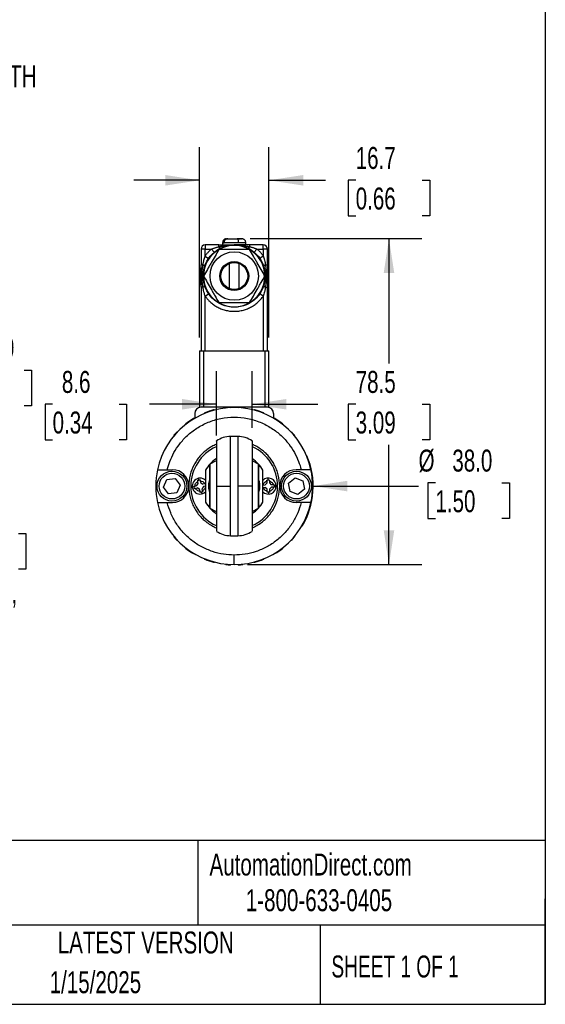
# Model space of a CAD drawing. Header units: millimetres. Extents: x 16 to 683, y 16 to 524.
# Tile 5 of 9: x 556 to 683, y 16 to 253. Entities that reach past the tile are written whole.
import ezdxf

# ---------------------------------------------------------------- set-up
doc = ezdxf.new("R2010")
doc.units = ezdxf.units.MM
doc.header["$LTSCALE"] = 2.5
doc.layers.add('DIMENSIONS', color=140, linetype='Continuous', lineweight=25)
doc.layers.add('TEXT', color=140, linetype='Continuous', lineweight=25)
doc.styles.add('SLDTEXTSTYLE0', font='TXT', dxfattribs={"width": 0.7})
doc.styles.add('SLDTEXTSTYLE1', font='TXT', dxfattribs={"width": 0.65})
doc.dimstyles.new('SLDDIMSTYLE2', dxfattribs={"dimtxt": 5.39502, "dimasz": 8.255, "dimexe": 0, "dimexo": 0.0625, "dimgap": 1.348755, "dimtad": 0, "dimtih": 1, "dimtoh": 1, "dimlfac": 0.8, "dimrnd": 1e-09, "dimzin": 4, "dimdsep": 46, "dimtxsty": 'SLDTEXTSTYLE0', "dimsah": 1, "dimcen": 0, "dimadec": 0, "dimazin": 1, "dimtfac": 1, "dimtofl": 0, "dimtmove": 0, "dimatfit": 3, "dimfxl": 0, "dimfrac": 2, "dimtolj": 1, "dimtzin": 12, "dimarcsym": 0})
doc.dimstyles.new('SLDDIMSTYLE3', dxfattribs={"dimtxt": 5.39502, "dimasz": 8.255, "dimexe": 0, "dimexo": 0.0625, "dimgap": 1.348755, "dimtad": 0, "dimtih": 1, "dimtoh": 1, "dimlfac": 0.8, "dimrnd": 1e-09, "dimzin": 12, "dimdsep": 46, "dimtxsty": 'SLDTEXTSTYLE0', "dimsah": 1, "dimcen": 0, "dimadec": 0, "dimazin": 3, "dimtfac": 1, "dimtofl": 0, "dimtmove": 0, "dimatfit": 3, "dimfxl": 0, "dimfrac": 2, "dimtolj": 1, "dimtzin": 12, "dimarcsym": 0})
doc.dimstyles.new('SLDDIMSTYLE5', dxfattribs={"dimtxt": 5.39502, "dimasz": 8.255, "dimexe": 0, "dimexo": 0.0625, "dimgap": 1.348755, "dimtad": 0, "dimtih": 1, "dimtoh": 1, "dimrnd": 1e-09, "dimzin": 12, "dimdsep": 46, "dimtxsty": 'SLDTEXTSTYLE0', "dimsah": 1, "dimcen": 0.09, "dimadec": 0, "dimazin": 3, "dimtfac": 1, "dimtofl": 0, "dimtmove": 0, "dimatfit": 3, "dimfxl": 0, "dimfrac": 2, "dimtolj": 1, "dimtzin": 12, "dimarcsym": 0})
doc.dimstyles.new('SLDDIMSTYLE6', dxfattribs={"dimtxt": 5.39502, "dimasz": 8.255, "dimexe": 0, "dimexo": 0.0625, "dimgap": 1.348755, "dimtad": 0, "dimtih": 1, "dimtoh": 1, "dimrnd": 1e-09, "dimzin": 4, "dimdsep": 46, "dimtxsty": 'SLDTEXTSTYLE0', "dimsah": 1, "dimcen": 0, "dimadec": 0, "dimazin": 1, "dimtfac": 1, "dimtofl": 0, "dimtmove": 0, "dimatfit": 3, "dimfxl": 0, "dimfrac": 2, "dimtolj": 1, "dimtzin": 12, "dimarcsym": 0})
doc.dimstyles.new('SLDDIMSTYLE7', dxfattribs={"dimtxt": 5.39502, "dimasz": 8.255, "dimexe": 0, "dimexo": 0.0625, "dimgap": 1.348755, "dimtad": 0, "dimtih": 1, "dimtoh": 1, "dimrnd": 1e-09, "dimzin": 12, "dimdsep": 46, "dimtxsty": 'SLDTEXTSTYLE0', "dimsah": 1, "dimcen": 0.09, "dimadec": 0, "dimazin": 3, "dimtfac": 1, "dimtmove": 0, "dimatfit": 0, "dimfxl": 0, "dimfrac": 2, "dimtolj": 1, "dimtzin": 12, "dimarcsym": 0})

# ---------------------------------------------------------------- blocks, each defined once
blk = doc.blocks.new('_D_3')
at = {"layer": 'DIMENSIONS'}
for p, q in [((497.07, 136.79), (512.65, 117.14)), ((539.66, 129.26), (537.85, 129.26)), ((537.85, 129.26), (537.85, 120.68)), ((555.69, 129.26), (557.5, 129.26)), ((557.5, 129.26), (557.5, 120.68)), ((537.85, 120.68), (539.66, 120.68)), ((557.5, 120.68), (555.69, 120.68)), ((512.65, 117.14), (521.16, 117.14))]:
    blk.add_line(p, q, dxfattribs=at)
blk.add_solid([(497.07, 136.79), (501.2, 129.53), (503.19, 131.11)], dxfattribs=at)
at = {"layer": 'DIMENSIONS', "char_height": 5.292, "attachment_point": 1, "style": 'SLDTEXTSTYLE0'}
for s, insert in [('%%c', (537.83, 137.29)), ('8.0', (545.98, 137.29)), ('0.31', (539.66, 127.51)), ('BOTH ENDS,', (525.13, 117.72)), ('THRU ALL', (530.23, 109.15))]:
    blk.add_mtext(s, dxfattribs=dict(at, insert=insert))
blk = doc.blocks.new('_D_4')
at = {"layer": 'DIMENSIONS'}
for p, q in [((541.05, 168.6), (539.24, 168.6)), ((539.24, 168.6), (539.24, 160.03)), ((557.08, 168.6), (558.89, 168.6)), ((558.89, 168.6), (558.89, 160.03)), ((504.52, 151.26), (521.1, 167.84)), ((521.1, 167.84), (536.98, 167.84)), ((539.24, 160.03), (541.05, 160.03)), ((558.89, 160.03), (557.08, 160.03))]:
    blk.add_line(p, q, dxfattribs=at)
blk.add_solid([(504.52, 151.26), (511.25, 156.2), (509.46, 157.99)], dxfattribs=at)
at = {"layer": 'DIMENSIONS', "char_height": 5.292, "attachment_point": 1, "style": 'SLDTEXTSTYLE0'}
for s, insert in [('%%c', (536.98, 176.63)), ('23.9', (545.12, 176.63)), ('0.94', (541.05, 166.85))]:
    blk.add_mtext(s, dxfattribs=dict(at, insert=insert))
blk = doc.blocks.new('_D_10')
at = {"layer": 'DIMENSIONS'}
for p, q in [((611.56, 200.3), (652.91, 200.3)), ((644.97, 200.3), (644.97, 170.2)), ((636.95, 160.41), (635.14, 160.41)), ((635.14, 160.41), (635.14, 151.84)), ((652.99, 160.41), (654.8, 160.41)), ((654.8, 160.41), (654.8, 151.84)), ((635.14, 151.84), (636.95, 151.84)), ((654.8, 151.84), (652.99, 151.84)), ((644.97, 121.8), (644.97, 150.63)), ((610.87, 121.8), (652.91, 121.8))]:
    blk.add_line(p, q, dxfattribs=at)
for points in [[(644.97, 200.3), (643.7, 192.04), (646.24, 192.04)], [(644.97, 121.8), (646.24, 130.05), (643.7, 130.05)]]:
    blk.add_solid(points, dxfattribs=at)
at = {"layer": 'DIMENSIONS', "char_height": 5.292, "attachment_point": 1, "style": 'SLDTEXTSTYLE0'}
for s, insert in [('78.5', (636.95, 168.44)), ('3.09', (636.95, 158.66))]:
    blk.add_mtext(s, dxfattribs=dict(at, insert=insert))
blk = doc.blocks.new('_D_11')
at = {"layer": 'DIMENSIONS'}
for p, q in [((626.69, 140.7), (636.21, 140.7)), ((636.21, 140.7), (652.09, 140.7)), ((656.16, 141.46), (654.35, 141.46)), ((654.35, 141.46), (654.35, 132.88)), ((672.19, 141.46), (674, 141.46)), ((674, 141.46), (674, 132.88)), ((654.35, 132.88), (656.16, 132.88)), ((674, 132.88), (672.19, 132.88))]:
    blk.add_line(p, q, dxfattribs=at)
blk.add_arc((607.69, 140.7), 19, 329.3772, 22.6734, dxfattribs=at)
blk.add_solid([(626.69, 140.7), (634.95, 139.43), (634.95, 141.97)], dxfattribs=at)
at = {"layer": 'DIMENSIONS', "char_height": 5.292, "attachment_point": 1, "style": 'SLDTEXTSTYLE0'}
for s, insert in [('%%c', (652.09, 149.49)), ('38.0', (660.23, 149.49)), ('1.50', (656.16, 139.7))]:
    blk.add_mtext(s, dxfattribs=dict(at, insert=insert))
blk = doc.blocks.new('_D_12')
at = {"layer": 'DIMENSIONS'}
for p, q in [((603.39, 152.87), (603.39, 168.35)), ((611.99, 154.77), (611.99, 168.35)), ((563.94, 160.41), (562.13, 160.41)), ((562.13, 160.41), (562.13, 151.84)), ((579.97, 160.41), (581.78, 160.41)), ((581.78, 160.41), (581.78, 151.84)), ((603.39, 160.41), (587.28, 160.41)), ((611.99, 160.41), (627.87, 160.41)), ((562.13, 151.84), (563.94, 151.84)), ((581.78, 151.84), (579.97, 151.84))]:
    blk.add_line(p, q, dxfattribs=at)
for points in [[(603.39, 160.41), (595.14, 161.68), (595.14, 159.14)], [(611.99, 160.41), (620.25, 159.14), (620.25, 161.68)]]:
    blk.add_solid(points, dxfattribs=at)
at = {"layer": 'DIMENSIONS', "char_height": 5.292, "attachment_point": 1, "style": 'SLDTEXTSTYLE0'}
for s, insert in [('8.6', (566.18, 168.44)), ('0.34', (563.94, 158.66))]:
    blk.add_mtext(s, dxfattribs=dict(at, insert=insert))
blk = doc.blocks.new('_D_13')
at = {"layer": 'DIMENSIONS'}
for p, q in [((599.34, 176.47), (599.34, 222.3)), ((616.04, 176.47), (616.04, 222.3)), ((599.34, 214.36), (583.47, 214.36)), ((616.04, 214.36), (629.64, 214.36)), ((636.95, 214.36), (635.14, 214.36)), ((635.14, 214.36), (635.14, 205.78)), ((652.99, 214.36), (654.8, 214.36)), ((654.8, 214.36), (654.8, 205.78)), ((635.14, 205.78), (636.95, 205.78)), ((654.8, 205.78), (652.99, 205.78))]:
    blk.add_line(p, q, dxfattribs=at)
for points in [[(599.34, 214.36), (591.09, 215.63), (591.09, 213.09)], [(616.04, 214.36), (624.3, 213.09), (624.3, 215.63)]]:
    blk.add_solid(points, dxfattribs=at)
at = {"layer": 'DIMENSIONS', "char_height": 5.292, "attachment_point": 1, "style": 'SLDTEXTSTYLE0'}
for s, insert in [('16.7', (636.95, 222.39)), ('0.66', (636.95, 212.61))]:
    blk.add_mtext(s, dxfattribs=dict(at, insert=insert))

msp = doc.modelspace()

# ---------------------------------------------------------------- linework, layer by layer
for p, q in [((604.891, 199.297), (604.891, 198.797)), ((605.005, 199.297), (604.891, 199.297)), ((605.005, 199.297), (605.235, 199.297)), ((608.764, 199.297), (605.235, 199.297)), ((605.937, 200.297), (607.299, 200.297)), ((607.853, 200.297), (608.083, 200.297)), ((608.275, 200.297), (609.216, 200.297)), ((610.491, 199.297), (608.764, 199.297)), ((609.446, 200.297), (609.503, 200.287)), ((610.491, 198.797), (610.491, 199.297)), ((600.691, 197.797), (599.691, 197.797)), ((599.691, 197.797), (599.691, 193.99)), ((600.691, 198.797), (600.691, 197.797)), ((603.95, 198.797), (600.691, 198.797)), ((600.691, 197.797), (602.214, 197.797)), ((600.691, 196.119), (600.691, 197.797)), ((602.214, 197.797), (602.858, 197.033)), ((603.95, 198.363), (603.95, 198.797)), ((611.433, 198.363), (611.433, 198.797)), ((614.691, 198.797), (611.433, 198.797)), ((613.168, 197.797), (612.524, 197.033)), ((613.168, 197.797), (614.691, 197.797)), ((614.691, 197.797), (614.691, 198.797)), ((614.691, 197.797), (614.691, 196.119)), ((615.691, 197.797), (614.691, 197.797)), ((615.691, 193.99), (615.691, 197.797)), ((600.691, 196.119), (601.515, 195.552)), ((614.691, 196.119), (613.868, 195.552)), ((599.491, 189.197), (599.491, 193.197)), ((599.491, 193.197), (599.691, 193.197)), ((600.16, 193.99), (599.691, 193.99)), ((606.506, 194.324), (606.506, 188.271)), ((608.876, 188.271), (608.876, 194.324)), ((615.222, 193.99), (615.691, 193.99)), ((599.691, 189.197), (599.491, 189.197)), ((599.691, 188.605), (599.691, 173.297)), ((600.16, 188.605), (599.691, 188.605)), ((615.222, 188.605), (615.691, 188.605)), ((615.691, 173.297), (615.691, 188.605)), ((600.691, 186.475), (601.515, 187.043)), ((600.691, 173.297), (600.691, 186.475)), ((614.691, 186.475), (613.868, 187.043)), ((614.691, 186.475), (614.691, 173.297)), ((599.341, 173.297), (599.341, 159.697)), ((599.341, 173.297), (600.341, 173.297)), ((600.341, 159.697), (600.341, 173.297)), ((600.341, 173.297), (615.041, 173.297)), ((615.041, 173.297), (615.041, 159.697)), ((615.041, 173.297), (616.041, 173.297)), ((616.041, 159.697), (616.041, 173.297)), ((615.691, 159.697), (599.691, 159.697)), ((598.191, 158.197), (598.191, 157.036)), ((617.191, 158.197), (617.191, 157.036)), ((608.567, 152.647), (606.815, 152.647)), ((606.815, 140.697), (606.815, 152.647)), ((608.567, 152.647), (608.567, 140.697)), ((601.835, 146.012), (601.835, 140.702)), ((613.548, 140.702), (613.548, 146.012)), ((590.684, 140.461), (591.483, 142.317)), ((591.483, 142.317), (593.49, 142.553)), ((591.568, 144.647), (592.791, 144.647)), ((593.49, 142.553), (594.698, 140.933)), ((620.8, 141.409), (622.362, 142.691)), ((622.362, 142.691), (624.253, 141.979)), ((623.814, 144.647), (622.591, 144.647)), ((591.892, 138.841), (590.684, 140.461)), ((594.698, 140.933), (593.899, 139.077)), ((598.231, 140.721), (598.68, 140.822)), ((598.363, 140.135), (598.853, 140.246)), ((598.68, 140.822), (599.04, 141.336)), ((599.366, 139.886), (598.853, 140.246)), ((599.04, 141.336), (598.929, 141.825)), ((599.515, 141.957), (599.616, 141.508)), ((599.616, 141.508), (600.13, 141.149)), ((600.302, 140.573), (599.943, 140.059)), ((600.053, 139.569), (599.943, 140.059)), ((600.619, 141.259), (600.13, 141.149)), ((600.751, 140.674), (600.302, 140.573)), ((601.835, 140.702), (601.835, 135.393)), ((606.815, 128.748), (606.815, 140.697)), ((613.548, 135.393), (613.548, 140.702)), ((613.744, 139.936), (613.709, 139.693)), ((614.659, 140.959), (615.119, 140.973)), ((614.677, 140.359), (615.179, 140.375)), ((615.119, 140.973), (615.569, 141.41)), ((615.615, 139.925), (615.179, 140.375)), ((615.553, 141.911), (615.569, 141.41)), ((616.153, 141.93), (616.167, 141.47)), ((616.167, 141.47), (616.603, 141.02)), ((616.664, 140.421), (616.214, 139.985)), ((616.214, 139.985), (616.229, 139.483)), ((617.105, 141.035), (616.603, 141.02)), ((617.124, 140.436), (616.664, 140.421)), ((621.129, 139.416), (620.8, 141.409)), ((624.582, 139.985), (623.02, 138.703)), ((624.253, 141.979), (624.582, 139.985)), ((593.899, 139.077), (591.892, 138.841)), ((599.468, 139.438), (599.366, 139.886)), ((615.629, 139.465), (615.615, 139.925)), ((623.02, 138.703), (621.129, 139.416)), ((591.568, 136.747), (592.791, 136.747)), ((623.814, 136.747), (622.591, 136.747)), ((606.815, 128.747), (608.567, 128.747))]:
    msp.add_line(p, q)
at = {"flags": 128}
for points in [[(603.95, 198.363), (604.016, 198.276), (604.081, 198.201), (604.143, 198.137), (604.203, 198.087), (604.258, 198.05), (604.308, 198.029), (604.352, 198.023), (604.39, 198.032)], [(611.433, 198.363), (611.367, 198.276), (611.302, 198.201), (611.239, 198.137), (611.179, 198.087), (611.124, 198.05), (611.074, 198.029), (611.03, 198.023), (610.993, 198.032)], [(603.352, 146.809), (603.195, 146.74), (601.835, 146.012)], [(613.548, 146.012), (612.188, 146.74), (612.042, 146.804)], [(608.567, 140.697), (608.567, 138.872), (608.567, 137.09), (608.567, 135.392), (608.567, 133.819), (608.567, 132.407), (608.567, 131.19), (608.567, 130.196), (608.567, 129.448), (608.567, 128.964), (608.567, 128.756), (608.567, 128.748)], [(601.835, 135.393), (603.195, 134.664), (603.34, 134.6)], [(612.031, 134.595), (612.188, 134.664), (613.548, 135.393)]]:
    msp.add_lwpolyline(points, dxfattribs=at)
for centre, radius in [((607.691, 191.297), 7.5), ((607.691, 191.297), 5.833), ((607.691, 191.297), 3.489), ((607.691, 191.297), 3.398), ((607.691, 191.297), 3.25), ((592.691, 140.697), 3.6), ((592.691, 140.697), 3.1), ((622.691, 140.697), 3.6), ((622.691, 140.697), 3.1)]:
    msp.add_circle(centre, radius)
for centre, radius, start, end in [((600.691, 197.797), 1, 90, 180), ((607.691, 191.297), 7.39, 120, 180), ((607.691, 191.297), 7.39, 60, 120), ((607.691, 191.297), 7.39, 360, 60), ((614.691, 197.797), 1, 360, 90), ((600.021, 193.373), 0.632, 28.3277, 77.27722), ((615.362, 193.373), 0.632, 102.72278, 151.6723), ((607.691, 191.297), 7.39, 180, 240), ((607.691, 191.297), 7.39, 300, 360), ((600.021, 189.222), 0.632, 282.72278, 331.6723), ((615.362, 189.222), 0.632, 208.3277, 257.27722), ((607.691, 191.297), 7.39, 240, 300), ((607.691, 140.697), 18.9, 12.06345, 167.93655), ((599.691, 158.197), 1.5, 90, 180), ((607.691, 140.697), 19, 105.10954, 111.89046), ((602.791, 158.847), 0.2, 44.84596, 105.10954), ((605.762, 159.398), 0.2, 95.89046, 156.15404), ((607.691, 140.697), 19, 93.10954, 95.89046), ((606.671, 159.47), 0.2, 32.84596, 93.10954), ((608.711, 159.47), 0.2, 86.89046, 147.15404), ((607.691, 140.697), 19, 84.10954, 86.89046), ((609.621, 159.398), 0.2, 23.84596, 84.10954), ((612.592, 158.847), 0.2, 74.89046, 135.15404), ((607.691, 140.697), 19, 68.10954, 74.89046), ((615.691, 158.197), 1.5, 0, 90), ((607.691, 140.697), 19, 121.10954, 127.89046), ((597.978, 156.793), 0.2, 60.84596, 121.10954), ((600.682, 158.142), 0.2, 111.89046, 172.15404), ((614.7, 158.142), 0.2, 7.84596, 68.10954), ((617.405, 156.793), 0.2, 58.89046, 119.15404), ((607.691, 140.697), 19, 52.10954, 58.89046), ((596.145, 155.534), 0.2, 127.89046, 188.15404), ((619.237, 155.534), 0.2, 351.84596, 52.10954), ((593.313, 152.809), 0.2, 139.89046, 200.15404), ((607.691, 140.697), 19, 137.10954, 139.89046), ((593.917, 153.493), 0.2, 76.84596, 137.10954), ((621.465, 153.493), 0.2, 42.89046, 103.15404), ((607.691, 140.697), 19, 40.10954, 42.89046), ((622.07, 152.809), 0.2, 339.84596, 40.10954), ((607.691, 140.697), 10.45, 114.73086, 180), ((607.691, 140.697), 10.45, 294.62517, 65.05248), ((607.691, 140.697), 7.9, 123.47801, 150.85826), ((607.691, 140.697), 7.9, 29.14174, 56.4177), ((607.691, 140.697), 18.9, 167.93655, 192.06345), ((592.791, 140.697), 3.95, 360, 90), ((599.491, 140.697), 1.925, 45.96149, 312.68835), ((615.891, 140.697), 1.925, 360, 134.03851), ((622.591, 140.697), 3.95, 90, 180), ((607.691, 140.697), 18.9, 347.93655, 12.06345), ((592.791, 140.697), 3.95, 270, 360), ((607.691, 140.697), 10.45, 180, 245.39726), ((615.891, 140.697), 1.925, 225.96149, 360), ((622.591, 140.697), 3.95, 180, 270), ((607.691, 140.697), 18.9, 192.06345, 270), ((607.691, 140.697), 7.9, 209.14174, 236.4177), ((607.691, 140.697), 18.9, 270, 347.93655), ((607.691, 140.697), 7.9, 303.47801, 330.85826), ((593.313, 128.585), 0.2, 159.84596, 220.10954), ((607.691, 140.697), 19, 220.10954, 222.89046), ((607.691, 140.697), 19, 317.10954, 319.89046), ((622.07, 128.585), 0.2, 319.89046, 20.15404), ((593.917, 127.902), 0.2, 222.89046, 283.15404), ((596.145, 125.861), 0.2, 171.84596, 232.10954), ((607.691, 140.697), 19, 232.10954, 238.89046), ((607.691, 140.697), 19, 301.10954, 307.89046), ((619.237, 125.861), 0.2, 307.89046, 8.15404), ((621.465, 127.902), 0.2, 256.84596, 317.10954), ((597.978, 124.601), 0.2, 238.89046, 299.15404), ((617.405, 124.601), 0.2, 240.84596, 301.10954), ((600.682, 123.253), 0.2, 187.84596, 248.10954), ((607.691, 140.697), 19, 248.10954, 254.89046), ((602.791, 122.547), 0.2, 254.89046, 315.15404), ((605.762, 121.997), 0.2, 203.84596, 264.10954), ((607.691, 140.697), 19, 264.10954, 266.89046), ((606.671, 121.925), 0.2, 266.89046, 327.15404), ((608.711, 121.925), 0.2, 212.84596, 273.10954), ((607.691, 140.697), 19, 273.10954, 275.89046), ((609.621, 121.997), 0.2, 275.89046, 336.15404), ((612.592, 122.547), 0.2, 224.84596, 285.10954), ((607.691, 140.697), 19, 285.10954, 291.89046), ((614.7, 123.253), 0.2, 291.89046, 352.15404)]:
    msp.add_arc(centre, radius, start, end)
for points, knots in [([(605.688, 200.255), (605.642, 200.25), (605.529, 200.239), (605.404, 200.174), (605.282, 200.093), (605.173, 199.999), (605.059, 199.863), (604.927, 199.625), (604.905, 199.426), (604.891, 199.297)], [0, 0, 0, 0, 0.1196437, 0.2936257, 0.3708441, 0.4447496, 0.5915571, 0.7352359, 1, 1, 1, 1]), ([(605.005, 199.297), (605.005, 199.43), (605.029, 199.56), (605.123, 199.803), (605.193, 199.914), (605.365, 200.098), (605.469, 200.172), (605.692, 200.271), (605.814, 200.297), (605.937, 200.297)], [0, 0, 0, 0, 0.25, 0.25, 0.5, 0.5, 0.75, 0.75, 1, 1, 1, 1]), ([(606.167, 200.297), (606.044, 200.297), (605.924, 200.272), (605.698, 200.172), (605.595, 200.099), (605.337, 199.823), (605.235, 199.563), (605.235, 199.297)], [0, 0, 0, 0, 0.25, 0.25, 0.5, 0.5, 1, 1, 1, 1]), ([(606.167, 200.297), (606.271, 200.297), (606.409, 200.297), (606.745, 200.297), (606.943, 200.297), (607.362, 200.297), (607.583, 200.297), (608.004, 200.297), (608.204, 200.297), (608.381, 200.297)], [0, 0, 0, 0, 0.25, 0.25, 0.5, 0.5, 0.75, 0.75, 1, 1, 1, 1]), ([(608.764, 199.297), (608.764, 199.415), (608.755, 199.542), (608.718, 199.788), (608.689, 199.907), (608.614, 200.102), (608.569, 200.178), (608.475, 200.276), (608.426, 200.297), (608.381, 200.297)], [0, 0, 0, 0, 0.25, 0.25, 0.5, 0.5, 0.75, 0.75, 1, 1, 1, 1]), ([(609.353, 200.297), (609.333, 200.297), (609.259, 200.297), (608.922, 200.297), (608.557, 200.297), (608.381, 200.297)], [0, 0, 0, 0, 0.1507882, 0.5900646, 1, 1, 1, 1]), ([(610.491, 199.297), (610.481, 199.403), (610.46, 199.632), (610.307, 199.899), (610.125, 200.079), (609.961, 200.186), (609.792, 200.254), (609.547, 200.305), (609.433, 200.296), (609.352, 200.289)], [0, 0, 0, 0, 0.1645169, 0.3557292, 0.4610776, 0.5666967, 0.668767, 0.7661722, 1, 1, 1, 1]), ([(603.996, 197.697), (603.694, 197.175), (603.391, 196.648), (602.777, 195.585), (602.466, 195.048), (601.995, 194.231), (601.837, 193.958), (601.525, 193.417), (601.37, 193.149), (600.908, 192.348), (600.603, 191.82), (600.301, 191.297)], [0, 0, 0, 0, 0.25, 0.25, 0.5, 0.5, 0.625, 0.625, 0.75, 0.75, 1, 1, 1, 1]), ([(602.214, 197.797), (602.142, 197.735), (601.998, 197.612), (601.79, 197.417), (601.589, 197.217), (601.395, 197.01), (601.208, 196.797), (601.028, 196.578), (600.855, 196.352), (600.746, 196.197), (600.691, 196.119)], [0, 0, 0, 0, 0.1254912, 0.2505618, 0.3753513, 0.5, 0.6246487, 0.7494382, 0.8745088, 1, 1, 1, 1]), ([(602.214, 197.797), (602.282, 197.825), (602.422, 197.883), (602.642, 197.967), (602.875, 198.05), (603.123, 198.132), (603.386, 198.213), (603.663, 198.291), (603.852, 198.339), (603.95, 198.363)], [0, 0, 0, 0, 0.1202868, 0.2480313, 0.3832793, 0.5260696, 0.6764351, 0.8344038, 1, 1, 1, 1]), ([(603.95, 198.363), (604.018, 198.376), (604.161, 198.402), (604.386, 198.445), (604.631, 198.49), (604.897, 198.537), (605.183, 198.585), (605.49, 198.632), (605.884, 198.686), (606.306, 198.732), (606.775, 198.77), (607.126, 198.787), (607.416, 198.795), (607.573, 198.797), (607.667, 198.797), (607.691, 198.797)], [0, 0, 0, 0, 0.0552179, 0.1159424, 0.1818937, 0.2531783, 0.3298656, 0.412016, 0.4996389, 0.6451994, 0.7497989, 0.8746215, 0.9247376, 0.9810966, 1, 1, 1, 1]), ([(603.95, 198.797), (604.277, 198.797), (604.602, 198.797), (605.238, 198.797), (605.55, 198.797), (606.479, 198.797), (607.086, 198.797), (607.691, 198.797)], [0, 0, 0, 0, 0.25, 0.25, 0.5, 0.5, 1, 1, 1, 1]), ([(611.386, 197.697), (610.179, 197.697), (608.952, 197.697), (606.43, 197.697), (605.203, 197.697), (603.996, 197.697)], [0, 0, 0, 0, 0.5, 0.5, 1, 1, 1, 1]), ([(611.433, 198.797), (611.368, 198.797), (611.211, 198.797), (610.957, 198.797), (610.698, 198.797), (610.383, 198.797), (609.998, 198.797), (609.374, 198.797), (608.848, 198.797), (608.418, 198.797), (608.209, 198.797), (608.012, 198.797), (607.86, 198.797), (607.778, 198.797), (607.732, 198.797), (607.707, 198.797), (607.695, 198.797), (607.691, 198.797)], [0, 0, 0, 0, 0.0495737, 0.121212, 0.1962777, 0.2504677, 0.3675825, 0.4997809, 0.7496645, 0.7964953, 0.8538307, 0.9216686, 0.959521, 0.9794294, 0.989629, 0.9973891, 1, 1, 1, 1]), ([(607.698, 198.797), (607.825, 198.796), (608.073, 198.794), (608.439, 198.779), (608.79, 198.756), (609.127, 198.726), (609.448, 198.691), (609.753, 198.652), (610.041, 198.61), (610.313, 198.566), (610.569, 198.523), (610.808, 198.48), (611.031, 198.438), (611.237, 198.399), (611.37, 198.375), (611.433, 198.363)], [0, 0, 0, 0, 0.1008894, 0.1983383, 0.2921558, 0.3821237, 0.4679542, 0.5495288, 0.6267895, 0.6997178, 0.7683231, 0.8326407, 0.8927104, 0.9485871, 1, 1, 1, 1]), ([(615.081, 191.297), (614.78, 191.82), (614.476, 192.346), (613.862, 193.41), (613.551, 193.947), (613.08, 194.763), (612.922, 195.037), (612.61, 195.577), (612.455, 195.846), (611.993, 196.647), (611.688, 197.174), (611.386, 197.697)], [0, 0, 0, 0, 0.25, 0.25, 0.5, 0.5, 0.625, 0.625, 0.75, 0.75, 1, 1, 1, 1]), ([(611.433, 198.363), (611.546, 198.335), (611.765, 198.279), (612.084, 198.187), (612.383, 198.092), (612.663, 197.996), (612.923, 197.898), (613.088, 197.83), (613.168, 197.797)], [0, 0, 0, 0, 0.192454, 0.3745313, 0.5462717, 0.7077229, 0.8589424, 1, 1, 1, 1]), ([(614.691, 196.119), (614.636, 196.197), (614.527, 196.352), (614.354, 196.578), (614.174, 196.797), (613.987, 197.01), (613.793, 197.217), (613.592, 197.417), (613.385, 197.612), (613.241, 197.735), (613.168, 197.797)], [0, 0, 0, 0, 0.1254912, 0.2505618, 0.3753513, 0.5, 0.6246487, 0.7494382, 0.8745088, 1, 1, 1, 1]), ([(600.16, 193.99), (600.182, 194.114), (600.224, 194.36), (600.3, 194.725), (600.4, 195.147), (600.524, 195.613), (600.637, 195.955), (600.691, 196.119)], [0, 0, 0, 0, 0.1717999, 0.3420907, 0.510943, 0.7642043, 1, 1, 1, 1]), ([(614.691, 196.119), (614.718, 196.038), (614.774, 195.874), (614.851, 195.621), (614.926, 195.357), (615.02, 194.997), (615.124, 194.541), (615.189, 194.175), (615.222, 193.99)], [0, 0, 0, 0, 0.11594, 0.2362167, 0.3608763, 0.4899607, 0.7433221, 1, 1, 1, 1]), ([(599.691, 188.605), (599.691, 189.052), (599.691, 189.501), (599.691, 190.398), (599.691, 190.846), (599.691, 191.746), (599.691, 192.195), (599.691, 193.092), (599.691, 193.54), (599.691, 193.99)], [0, 0, 0, 0, 0.25, 0.25, 0.5, 0.5, 0.75, 0.75, 1, 1, 1, 1]), ([(600.16, 188.605), (600.146, 188.699), (600.119, 188.893), (600.079, 189.193), (600.042, 189.509), (600.008, 189.842), (599.98, 190.188), (599.958, 190.549), (599.944, 190.921), (599.939, 191.376), (599.949, 191.9), (599.983, 192.476), (600.033, 193.017), (600.093, 193.518), (600.138, 193.837), (600.16, 193.99)], [0, 0, 0, 0, 0.0528878, 0.1089646, 0.1679675, 0.2297335, 0.2941022, 0.3608791, 0.4298349, 0.5006841, 0.6131399, 0.7201482, 0.8207419, 0.9142148, 1, 1, 1, 1]), ([(615.222, 193.99), (615.236, 193.896), (615.264, 193.703), (615.303, 193.403), (615.34, 193.087), (615.374, 192.755), (615.402, 192.409), (615.424, 192.048), (615.438, 191.675), (615.444, 191.22), (615.433, 190.697), (615.399, 190.121), (615.35, 189.58), (615.29, 189.078), (615.244, 188.758), (615.222, 188.605)], [0, 0, 0, 0, 0.0527917, 0.1086819, 0.1675441, 0.2292402, 0.2936125, 0.360472, 0.4296037, 0.500683, 0.6127902, 0.7196518, 0.8202992, 0.9140074, 1, 1, 1, 1]), ([(615.691, 193.99), (615.691, 193.54), (615.691, 193.092), (615.691, 192.195), (615.691, 191.746), (615.691, 190.846), (615.691, 190.398), (615.691, 189.501), (615.691, 189.052), (615.691, 188.605)], [0, 0, 0, 0, 0.25, 0.25, 0.5, 0.5, 0.75, 0.75, 1, 1, 1, 1]), ([(600.301, 191.297), (600.603, 190.775), (600.907, 190.248), (601.521, 189.185), (601.831, 188.648), (602.302, 187.831), (602.46, 187.558), (602.772, 187.017), (602.927, 186.749), (603.39, 185.948), (603.694, 185.42), (603.996, 184.897)], [0, 0, 0, 0, 0.25, 0.25, 0.5, 0.5, 0.625, 0.625, 0.75, 0.75, 1, 1, 1, 1]), ([(611.386, 184.897), (611.688, 185.42), (611.992, 185.946), (612.606, 187.01), (612.916, 187.547), (613.387, 188.363), (613.545, 188.637), (613.857, 189.177), (614.012, 189.446), (614.475, 190.247), (614.779, 190.774), (615.081, 191.297)], [0, 0, 0, 0, 0.25, 0.25, 0.5, 0.5, 0.625, 0.625, 0.75, 0.75, 1, 1, 1, 1]), ([(600.691, 186.475), (600.664, 186.556), (600.609, 186.721), (600.531, 186.974), (600.456, 187.238), (600.363, 187.597), (600.258, 188.053), (600.193, 188.42), (600.16, 188.605)], [0, 0, 0, 0, 0.1159399, 0.2362165, 0.3608762, 0.4899607, 0.7433221, 1, 1, 1, 1]), ([(615.222, 188.605), (615.201, 188.481), (615.158, 188.235), (615.082, 187.869), (614.983, 187.447), (614.858, 186.981), (614.745, 186.64), (614.691, 186.475)], [0, 0, 0, 0, 0.1717999, 0.3420907, 0.5109429, 0.7642043, 1, 1, 1, 1]), ([(600.691, 186.475), (600.742, 186.403), (600.843, 186.26), (601.002, 186.05), (601.168, 185.846), (601.339, 185.647), (601.517, 185.453), (601.701, 185.264), (602.07, 184.91), (602.655, 184.424), (603.522, 183.866), (604.47, 183.406), (605.501, 183.06), (606.581, 182.845), (607.691, 182.773), (608.801, 182.845), (609.88, 183.06), (610.912, 183.406), (611.86, 183.866), (612.727, 184.424), (613.363, 184.952), (613.821, 185.403), (614.131, 185.744), (614.424, 186.1), (614.602, 186.35), (614.691, 186.475)], [0, 0, 0, 0, 0.0160467, 0.0320562, 0.0480439, 0.0640251, 0.0800153, 0.0960299, 0.1120843, 0.1732888, 0.2345245, 0.2997664, 0.3650403, 0.4325059, 0.5000045, 0.56747, 0.6349687, 0.7002106, 0.7654845, 0.826689, 0.8879247, 0.9159791, 0.9439546, 0.971934, 1, 1, 1, 1]), ([(603.996, 184.897), (605.203, 184.897), (606.43, 184.897), (608.952, 184.897), (610.179, 184.897), (611.386, 184.897)], [0, 0, 0, 0, 0.5, 0.5, 1, 1, 1, 1]), ([(591.568, 144.647), (591.728, 145.3), (591.935, 145.974), (592.465, 147.351), (592.788, 148.053), (593.571, 149.463), (594.031, 150.17), (595.103, 151.553), (595.714, 152.23), (597.094, 153.509), (597.862, 154.111), (599.541, 155.193), (600.453, 155.672), (602.388, 156.462), (603.412, 156.772), (605.521, 157.19), (606.606, 157.297), (608.777, 157.297), (609.862, 157.19), (611.971, 156.772), (612.994, 156.462), (614.93, 155.672), (615.841, 155.193), (617.521, 154.111), (618.289, 153.509), (619.668, 152.23), (620.28, 151.553), (621.351, 150.17), (621.811, 149.463), (622.594, 148.053), (622.917, 147.351), (623.447, 145.974), (623.655, 145.3), (623.814, 144.647)], [0, 0, 0, 0, 0.0625, 0.0625, 0.125, 0.125, 0.1875, 0.1875, 0.25, 0.25, 0.3125, 0.3125, 0.375, 0.375, 0.4375, 0.4375, 0.5, 0.5, 0.5625, 0.5625, 0.625, 0.625, 0.6875, 0.6875, 0.75, 0.75, 0.8125, 0.8125, 0.875, 0.875, 0.9375, 0.9375, 1, 1, 1, 1]), ([(603.391, 150.763), (603.016, 150.59), (602.221, 150.223), (601.171, 149.522), (600.226, 148.737), (599.404, 147.887), (598.657, 146.928), (597.771, 145.465), (596.934, 143.393), (596.806, 141.605), (596.741, 140.697)], [0, 0, 0, 0, 0.0970584, 0.2055954, 0.295521, 0.3854878, 0.4830518, 0.5806568, 0.7871508, 1, 1, 1, 1]), ([(603.391, 151.558), (603.391, 151.564), (603.391, 151.58), (603.391, 151.252), (603.391, 150.631), (603.391, 149.709), (603.391, 148.543), (603.391, 147.142), (603.391, 145.572), (603.391, 143.849), (603.391, 142.208), (603.391, 141.142), (603.391, 140.697)], [0, 0, 0, 0, 0.0685509, 0.17377, 0.2820405, 0.3872596, 0.4955301, 0.6007492, 0.7090197, 0.8142388, 0.9225093, 1, 1, 1, 1]), ([(611.991, 151.558), (611.991, 151.564), (611.991, 151.58), (611.991, 151.252), (611.991, 150.631), (611.991, 149.709), (611.991, 148.543), (611.991, 147.142), (611.991, 145.572), (611.991, 143.849), (611.991, 142.208), (611.991, 141.142), (611.991, 140.697)], [0, 0, 0, 0, 0.0685509, 0.17377, 0.2820405, 0.3872596, 0.4955301, 0.6007492, 0.7090197, 0.8142388, 0.9225093, 1, 1, 1, 1]), ([(618.641, 140.697), (618.578, 141.606), (618.485, 142.955), (617.926, 144.66), (617.387, 145.84), (616.725, 146.928), (615.979, 147.887), (615.156, 148.737), (614.212, 149.522), (613.162, 150.223), (612.367, 150.59), (611.991, 150.763)], [0, 0, 0, 0, 0.2127683, 0.3161446, 0.4195626, 0.5170895, 0.6146574, 0.7045489, 0.7944815, 0.9029415, 1, 1, 1, 1]), ([(601.741, 145.238), (601.741, 145.475), (601.741, 145.654), (601.741, 145.851), (601.741, 145.869), (601.741, 145.736), (601.741, 145.586), (601.741, 145.159), (601.741, 144.884), (601.741, 144.266), (601.741, 143.926), (601.741, 143.233), (601.741, 142.882), (601.741, 142.203), (601.741, 141.875), (601.741, 141.259), (601.741, 140.97), (601.741, 140.702)], [0, 0, 0, 0, 0.125, 0.125, 0.25, 0.25, 0.375, 0.375, 0.5, 0.5, 0.625, 0.625, 0.75, 0.75, 0.875, 0.875, 1, 1, 1, 1]), ([(613.641, 140.702), (613.641, 140.97), (613.641, 141.259), (613.641, 141.875), (613.641, 142.203), (613.641, 142.882), (613.641, 143.233), (613.641, 143.926), (613.641, 144.266), (613.641, 144.884), (613.641, 145.159), (613.641, 145.586), (613.641, 145.736), (613.641, 145.869), (613.641, 145.851), (613.641, 145.654), (613.641, 145.475), (613.641, 145.238)], [0, 0, 0, 0, 0.125, 0.125, 0.25, 0.25, 0.375, 0.375, 0.5, 0.5, 0.625, 0.625, 0.75, 0.75, 0.875, 0.875, 1, 1, 1, 1]), ([(589.209, 144.647), (589.209, 144.647), (589.224, 144.647), (589.285, 144.647), (589.332, 144.647), (589.452, 144.647), (589.526, 144.647), (589.699, 144.647), (589.8, 144.647), (590.128, 144.647), (590.391, 144.647), (590.814, 144.647), (590.961, 144.647), (591.262, 144.647), (591.414, 144.647), (591.568, 144.647)], [0, 0, 0, 0, 0.125, 0.125, 0.25, 0.25, 0.375, 0.375, 0.5, 0.5, 0.75, 0.75, 0.875, 0.875, 1, 1, 1, 1]), ([(599.167, 142.137), (599.144, 142.235), (599.123, 142.331), (599.088, 142.485), (599.075, 142.543), (599.068, 142.575)], [0, 0, 0, 0, 0.5, 0.5, 1, 1, 1, 1]), ([(600.791, 144.544), (600.791, 143.942), (600.791, 143.326), (600.791, 142.371), (600.791, 142.048), (600.791, 141.388), (600.791, 141.049), (600.791, 140.035), (600.791, 139.376), (600.791, 138.408), (600.791, 138.087), (600.791, 137.461), (600.791, 137.153), (600.791, 136.85)], [0, 0, 0, 0, 0.25, 0.25, 0.375, 0.375, 0.5, 0.5, 0.75, 0.75, 0.875, 0.875, 1, 1, 1, 1]), ([(614.591, 136.85), (614.591, 137.453), (614.591, 138.068), (614.591, 139.023), (614.591, 139.347), (614.591, 140.007), (614.591, 140.345), (614.591, 141.359), (614.591, 142.019), (614.591, 142.987), (614.591, 143.307), (614.591, 143.934), (614.591, 144.241), (614.591, 144.544)], [0, 0, 0, 0, 0.25, 0.25, 0.375, 0.375, 0.5, 0.5, 0.75, 0.75, 0.875, 0.875, 1, 1, 1, 1]), ([(615.845, 142.173), (615.842, 142.273), (615.839, 142.371), (615.834, 142.529), (615.832, 142.588), (615.831, 142.621)], [0, 0, 0, 0, 0.5, 0.5, 1, 1, 1, 1]), ([(626.174, 144.647), (626.174, 144.647), (626.158, 144.647), (626.097, 144.647), (626.051, 144.647), (625.93, 144.647), (625.857, 144.647), (625.683, 144.647), (625.583, 144.647), (625.255, 144.647), (624.992, 144.647), (624.569, 144.647), (624.421, 144.647), (624.12, 144.647), (623.968, 144.647), (623.814, 144.647)], [0, 0, 0, 0, 0.125, 0.125, 0.25, 0.25, 0.375, 0.375, 0.5, 0.5, 0.75, 0.75, 0.875, 0.875, 1, 1, 1, 1]), ([(596.741, 140.697), (596.804, 139.789), (596.897, 138.439), (597.457, 136.735), (597.995, 135.555), (598.657, 134.467), (599.403, 133.508), (600.226, 132.658), (601.171, 131.872), (602.221, 131.172), (603.016, 130.805), (603.391, 130.631)], [0, 0, 0, 0, 0.2127683, 0.3161446, 0.4195626, 0.5170895, 0.6146574, 0.7045489, 0.7944815, 0.9029415, 1, 1, 1, 1]), ([(598.231, 140.721), (598.234, 140.858), (598.259, 140.992), (598.344, 141.235), (598.404, 141.344), (598.608, 141.625), (598.775, 141.748), (598.929, 141.825)], [0, 0, 0, 0, 0.25, 0.25, 0.5, 0.5, 1, 1, 1, 1]), ([(599.468, 139.438), (599.295, 139.441), (599.091, 139.48), (598.787, 139.646), (598.686, 139.719), (598.505, 139.903), (598.425, 140.013), (598.363, 140.135)], [0, 0, 0, 0, 0.5, 0.5, 0.75, 0.75, 1, 1, 1, 1]), ([(599.515, 141.957), (599.687, 141.954), (599.891, 141.914), (600.196, 141.748), (600.296, 141.675), (600.477, 141.492), (600.558, 141.382), (600.619, 141.259)], [0, 0, 0, 0, 0.5, 0.5, 0.75, 0.75, 1, 1, 1, 1]), ([(600.751, 140.674), (600.748, 140.536), (600.723, 140.403), (600.638, 140.159), (600.579, 140.05), (600.375, 139.769), (600.207, 139.646), (600.053, 139.569)], [0, 0, 0, 0, 0.25, 0.25, 0.5, 0.5, 1, 1, 1, 1]), ([(601.591, 140.697), (601.597, 141.143), (601.603, 141.61), (601.735, 141.998), (601.741, 142.015)], [0, 0, 0, 0, 0.9561217, 1, 1, 1, 1]), ([(601.741, 139.406), (601.729, 139.446), (601.605, 139.835), (601.598, 140.289), (601.591, 140.697)], [0, 0, 0, 0, 0.1016825, 1, 1, 1, 1]), ([(601.835, 140.702), (601.807, 140.702), (601.783, 140.702), (601.749, 140.702), (601.741, 140.702), (601.741, 140.702)], [0, 0, 0, 0, 0.5, 0.5, 1, 1, 1, 1]), ([(601.741, 140.702), (601.741, 140.434), (601.741, 140.145), (601.741, 139.529), (601.741, 139.201), (601.741, 138.522), (601.741, 138.171), (601.741, 137.479), (601.741, 137.138), (601.741, 136.521), (601.741, 136.245), (601.741, 135.818), (601.741, 135.668), (601.741, 135.535), (601.741, 135.553), (601.741, 135.75), (601.741, 135.929), (601.741, 136.167)], [0, 0, 0, 0, 0.125, 0.125, 0.25, 0.25, 0.375, 0.375, 0.5, 0.5, 0.625, 0.625, 0.75, 0.75, 0.875, 0.875, 1, 1, 1, 1]), ([(603.391, 140.697), (603.885, 140.697), (604.441, 140.697), (605.608, 140.697), (606.218, 140.697), (606.815, 140.697)], [0, 0, 0, 0, 0.5, 0.5, 1, 1, 1, 1]), ([(603.391, 140.697), (603.391, 140.093), (603.391, 138.868), (603.391, 137.089), (603.391, 135.397), (603.391, 133.87), (603.391, 132.524), (603.391, 131.422), (603.391, 130.569), (603.391, 130.031), (603.391, 129.782), (603.391, 129.825), (603.391, 129.837)], [0, 0, 0, 0, 0.1052405, 0.213533, 0.3187735, 0.427066, 0.5323066, 0.6405991, 0.7458396, 0.8541321, 0.9593726, 1, 1, 1, 1]), ([(611.991, 140.697), (611.497, 140.697), (610.942, 140.697), (609.775, 140.697), (609.164, 140.697), (608.567, 140.697)], [0, 0, 0, 0, 0.5, 0.5, 1, 1, 1, 1]), ([(611.991, 140.697), (611.991, 140.093), (611.991, 138.868), (611.991, 137.089), (611.991, 135.397), (611.991, 133.87), (611.991, 132.524), (611.991, 131.422), (611.991, 130.569), (611.991, 130.031), (611.991, 129.782), (611.991, 129.825), (611.991, 129.837)], [0, 0, 0, 0, 0.1052405, 0.213533, 0.3187735, 0.427066, 0.5323066, 0.6405991, 0.7458396, 0.8541321, 0.9593726, 1, 1, 1, 1]), ([(611.991, 130.631), (612.366, 130.805), (613.162, 131.171), (614.212, 131.872), (615.156, 132.658), (615.978, 133.508), (616.726, 134.467), (617.611, 135.929), (618.448, 138.001), (618.576, 139.79), (618.641, 140.697)], [0, 0, 0, 0, 0.0970584, 0.2055954, 0.295521, 0.3854878, 0.4830518, 0.5806568, 0.7871508, 1, 1, 1, 1]), ([(613.548, 140.702), (613.575, 140.702), (613.6, 140.702), (613.633, 140.702), (613.641, 140.702), (613.641, 140.702)], [0, 0, 0, 0, 0.5, 0.5, 1, 1, 1, 1]), ([(613.641, 141.988), (613.654, 141.949), (613.778, 141.56), (613.785, 141.106), (613.791, 140.697)], [0, 0, 0, 0, 0.1016825, 1, 1, 1, 1]), ([(613.641, 136.167), (613.641, 135.929), (613.641, 135.75), (613.641, 135.553), (613.641, 135.535), (613.641, 135.668), (613.641, 135.818), (613.641, 136.245), (613.641, 136.521), (613.641, 137.138), (613.641, 137.479), (613.641, 138.171), (613.641, 138.522), (613.641, 139.201), (613.641, 139.529), (613.641, 140.145), (613.641, 140.434), (613.641, 140.702)], [0, 0, 0, 0, 0.125, 0.125, 0.25, 0.25, 0.375, 0.375, 0.5, 0.5, 0.625, 0.625, 0.75, 0.75, 0.875, 0.875, 1, 1, 1, 1]), ([(613.791, 140.697), (613.786, 140.251), (613.78, 139.785), (613.647, 139.396), (613.641, 139.379)], [0, 0, 0, 0, 0.9561217, 1, 1, 1, 1]), ([(614.659, 140.959), (614.687, 141.093), (614.737, 141.22), (614.867, 141.443), (614.946, 141.539), (615.199, 141.776), (615.387, 141.865), (615.553, 141.911)], [0, 0, 0, 0, 0.25, 0.25, 0.5, 0.5, 1, 1, 1, 1]), ([(615.629, 139.465), (615.461, 139.501), (615.268, 139.578), (615, 139.799), (614.916, 139.89), (614.772, 140.104), (614.714, 140.227), (614.677, 140.359)], [0, 0, 0, 0, 0.5, 0.5, 0.75, 0.75, 1, 1, 1, 1]), ([(616.153, 141.93), (616.322, 141.894), (616.514, 141.817), (616.782, 141.596), (616.867, 141.505), (617.01, 141.291), (617.068, 141.168), (617.105, 141.035)], [0, 0, 0, 0, 0.5, 0.5, 0.75, 0.75, 1, 1, 1, 1]), ([(617.124, 140.436), (617.095, 140.301), (617.045, 140.175), (616.915, 139.952), (616.836, 139.856), (616.583, 139.619), (616.395, 139.53), (616.229, 139.483)], [0, 0, 0, 0, 0.25, 0.25, 0.5, 0.5, 1, 1, 1, 1]), ([(599.816, 139.257), (599.838, 139.159), (599.859, 139.063), (599.894, 138.909), (599.907, 138.852), (599.915, 138.819)], [0, 0, 0, 0, 0.5, 0.5, 1, 1, 1, 1]), ([(615.937, 139.222), (615.94, 139.122), (615.943, 139.023), (615.948, 138.865), (615.95, 138.806), (615.951, 138.773)], [0, 0, 0, 0, 0.5, 0.5, 1, 1, 1, 1]), ([(589.209, 136.747), (589.209, 136.747), (589.224, 136.747), (589.285, 136.747), (589.332, 136.747), (589.452, 136.747), (589.526, 136.747), (589.699, 136.747), (589.8, 136.747), (590.128, 136.747), (590.391, 136.747), (590.814, 136.747), (590.961, 136.747), (591.262, 136.747), (591.414, 136.747), (591.568, 136.747)], [0, 0, 0, 0, 0.125, 0.125, 0.25, 0.25, 0.375, 0.375, 0.5, 0.5, 0.75, 0.75, 0.875, 0.875, 1, 1, 1, 1]), ([(607.691, 124.097), (606.843, 124.097), (605.971, 124.163), (604.211, 124.442), (603.323, 124.656), (601.568, 125.24), (600.701, 125.611), (599.031, 126.504), (598.227, 127.026), (596.721, 128.202), (596.018, 128.857), (594.743, 130.266), (594.17, 131.022), (593.173, 132.595), (592.748, 133.413), (592.048, 135.072), (591.772, 135.912), (591.568, 136.747)], [0, 0, 0, 0, 0.125, 0.125, 0.25, 0.25, 0.375, 0.375, 0.5, 0.5, 0.625, 0.625, 0.75, 0.75, 0.875, 0.875, 1, 1, 1, 1]), ([(623.814, 136.747), (623.61, 135.912), (623.335, 135.072), (622.635, 133.413), (622.209, 132.595), (621.212, 131.022), (620.64, 130.266), (619.364, 128.857), (618.662, 128.202), (617.155, 127.026), (616.351, 126.504), (614.681, 125.611), (613.815, 125.24), (612.06, 124.656), (611.171, 124.442), (609.411, 124.163), (608.539, 124.097), (607.691, 124.097)], [0, 0, 0, 0, 0.125, 0.125, 0.25, 0.25, 0.375, 0.375, 0.5, 0.5, 0.625, 0.625, 0.75, 0.75, 0.875, 0.875, 1, 1, 1, 1]), ([(626.174, 136.747), (626.174, 136.747), (626.158, 136.747), (626.097, 136.747), (626.051, 136.747), (625.93, 136.747), (625.857, 136.747), (625.683, 136.747), (625.583, 136.747), (625.255, 136.747), (624.992, 136.747), (624.569, 136.747), (624.421, 136.747), (624.12, 136.747), (623.968, 136.747), (623.814, 136.747)], [0, 0, 0, 0, 0.125, 0.125, 0.25, 0.25, 0.375, 0.375, 0.5, 0.5, 0.75, 0.75, 0.875, 0.875, 1, 1, 1, 1]), ([(607.691, 121.797), (607.691, 121.797), (607.691, 121.847), (607.691, 122.071), (607.691, 122.246), (607.691, 122.695), (607.691, 122.968), (607.691, 123.534), (607.691, 123.826), (607.691, 124.097)], [0, 0, 0, 0, 0.25, 0.25, 0.5, 0.5, 0.75, 0.75, 1, 1, 1, 1])]:
    msp.add_open_spline(points, degree=3, knots=knots)
for points in [[(606.815, 152.647), (606.205, 152.6), (604.985, 152.506), (603.922, 151.899), (603.391, 151.595)], [(611.991, 151.595), (611.46, 151.899), (610.398, 152.506), (609.178, 152.6), (608.567, 152.647)], [(597.985, 140.665), (598.065, 140.683), (598.147, 140.702), (598.231, 140.721)], [(598.117, 140.08), (598.073, 140.275), (598.029, 140.47), (597.985, 140.665)], [(598.363, 140.135), (598.279, 140.116), (598.197, 140.098), (598.117, 140.08)], [(598.874, 142.071), (598.971, 142.093), (599.069, 142.115), (599.167, 142.137)], [(598.929, 141.825), (598.91, 141.91), (598.892, 141.992), (598.874, 142.071)], [(599.167, 142.137), (599.264, 142.159), (599.362, 142.181), (599.459, 142.203)], [(599.459, 142.203), (599.477, 142.124), (599.496, 142.042), (599.515, 141.957)], [(615.545, 142.163), (615.645, 142.166), (615.745, 142.169), (615.845, 142.173)], [(615.553, 141.911), (615.55, 141.998), (615.548, 142.082), (615.545, 142.163)], [(615.845, 142.173), (615.945, 142.176), (616.045, 142.179), (616.145, 142.182)], [(616.145, 142.182), (616.148, 142.101), (616.15, 142.016), (616.153, 141.93)], [(617.105, 141.035), (617.192, 141.038), (617.276, 141.041), (617.357, 141.043)], [(617.376, 140.443), (617.294, 140.441), (617.21, 140.438), (617.124, 140.436)], [(617.357, 141.043), (617.363, 140.843), (617.37, 140.643), (617.376, 140.443)], [(599.523, 139.191), (599.505, 139.271), (599.487, 139.353), (599.468, 139.438)], [(599.816, 139.257), (599.718, 139.235), (599.621, 139.213), (599.523, 139.191)], [(600.108, 139.323), (600.011, 139.301), (599.913, 139.279), (599.816, 139.257)], [(600.053, 139.569), (600.072, 139.485), (600.091, 139.403), (600.108, 139.323)], [(615.637, 139.213), (615.635, 139.294), (615.632, 139.378), (615.629, 139.465)], [(615.937, 139.222), (615.837, 139.219), (615.737, 139.216), (615.637, 139.213)], [(616.237, 139.231), (616.137, 139.228), (616.037, 139.225), (615.937, 139.222)], [(616.229, 139.483), (616.232, 139.397), (616.235, 139.313), (616.237, 139.231)], [(603.391, 129.799), (603.922, 129.495), (604.985, 128.888), (606.205, 128.795), (606.815, 128.748)], [(608.567, 128.748), (609.178, 128.795), (610.398, 128.888), (611.46, 129.495), (611.991, 129.799)]]:
    msp.add_open_spline(points, degree=3)
at = {"layer": 'TEXT'}
for p, q in [((682.625, 523.875), (682.625, 15.875)), ((682.625, 55.315), (15.875, 55.315)), ((598.938, 55.315), (598.938, 34.925)), ((682.625, 15.875), (682.625, 41.275)), ((682.625, 34.925), (15.875, 34.925)), ((628.372, 34.925), (628.372, 15.875)), ((15.875, 15.875), (682.625, 15.875))]:
    msp.add_line(p, q, dxfattribs=at)

# ---------------------------------------------------------------- texts
at = {"color": 179, "linetype": 'Continuous', "lineweight": 18, "char_height": 5.29167, "attachment_point": 1, "style": 'SLDTEXTSTYLE0'}
for s, insert in [('AutomationDirect.com', (601.737, 52.191)), ('1-800-633-0405', (610.479, 43.593))]:
    msp.add_mtext(s, dxfattribs=dict(at, insert=insert))
at = {"layer": 'DIMENSIONS', "insert": (494.286, 250.892), "char_height": 5.29167, "attachment_point": 1, "style": 'SLDTEXTSTYLE0'}
msp.add_mtext('%%p^J3MM ADJUSTABLE LENGTH', dxfattribs=at)
at = {"layer": 'TEXT'}
for s, insert, char_height, attachment_point, style in [('LCR-38P-0175-C5-C1', (438.754, 50.857), 9.26042, 1, 'SLDTEXTSTYLE0'), ('LATEST VERSION', (586.38, 33.41), 5.29167, 2, 'SLDTEXTSTYLE0'), ('SHEET 1 OF 1', (631.103, 27.629), 5.29167, 1, 'SLDTEXTSTYLE1'), ('1/15/2025', (574.254, 23.842), 5.2917, 2, 'SLDTEXTSTYLE0')]:
    msp.add_mtext(s, dxfattribs=dict(at, insert=insert, char_height=char_height, attachment_point=attachment_point, style=style))

# ---------------------------------------------------------------- dimensions: what is measured, and where the dimension line sits
at = {"layer": 'DIMENSIONS'}
for base, p1, p2, picture, middle in [((599.341, 214.358), (616.041, 173.297), (599.341, 173.297), '_D_13', (644.971, 214.358)), ((603.391, 160.414), (611.991, 151.596), (603.391, 149.697), '_D_12', (571.954, 160.414))]:
    dim = msp.add_linear_dim(base=base, p1=p1, p2=p2, dimstyle='SLDDIMSTYLE7', dxfattribs=at)
    dim.commit()
    dim.dimension.update_dxf_attribs({"geometry": picture, "text_midpoint": middle, "dimtype": 160})
dim = msp.add_linear_dim(base=(644.971, 200.297), p1=(607.691, 121.797), p2=(608.381, 200.297), angle=90, dimstyle='SLDDIMSTYLE5', dxfattribs=at)
dim.commit()
dim.dimension.update_dxf_attribs({"geometry": '_D_10', "text_midpoint": (644.971, 160.414), "dimtype": 160})
for p1, p2, dimstyle, picture, middle in [((483.394, 130.135), (504.518, 151.26), 'SLDDIMSTYLE3', '_D_4', (549.064, 167.841)), ((588.691, 140.697), (626.691, 140.697), 'SLDDIMSTYLE6', '_D_11', (664.176, 140.697))]:
    dim = msp.add_diameter_dim_2p(p1=p1, p2=p2, dimstyle=dimstyle, dxfattribs=at)
    dim.commit()
    dim.dimension.update_dxf_attribs({"geometry": picture, "text_midpoint": middle, "dimtype": 163})
dim = msp.add_diameter_dim_2p(p1=(490.854, 144.621), p2=(497.067, 136.785), text='<>\\PBOTH ENDS,\\PTHRU ALL', dimstyle='SLDDIMSTYLE2', dxfattribs=at)
dim.commit()
dim.dimension.update_dxf_attribs({"geometry": '_D_3', "text_midpoint": (547.675, 119.925), "dimtype": 163})

doc.saveas('drawing.dxf')
